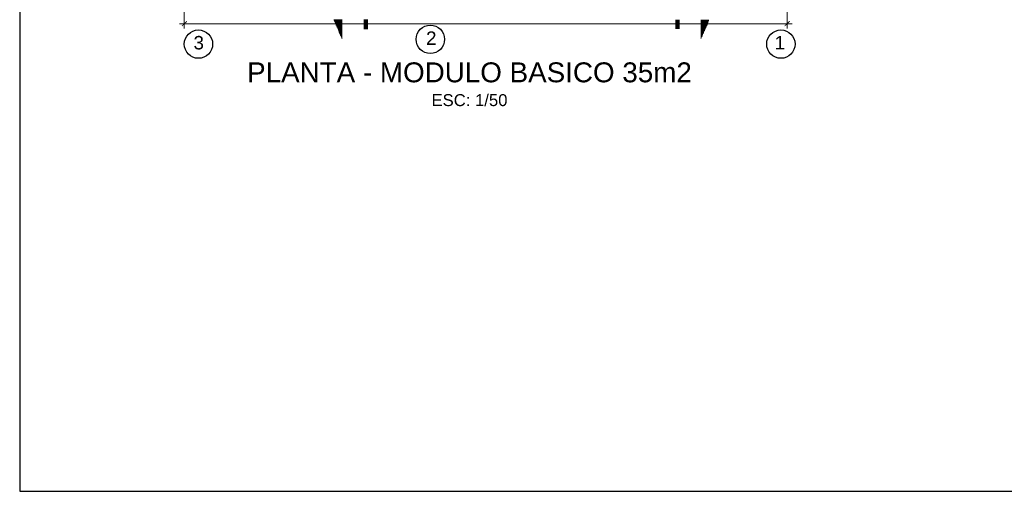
# Model space of a CAD drawing. Header units: metres. Extents: x -1.7 to 18.1, y -5.4 to 8.6.
# Tile 1 of 6: x -1.7 to 8.2, y -5.4 to -0.7. Entities that reach past the tile are written whole.
import ezdxf

# ---------------------------------------------------------------- set-up
doc = ezdxf.new("R2010")
doc.units = ezdxf.units.M
for name, color, linetype in [('PDF_0', 7, 'Continuous'), ('PDF_03', 7, 'Continuous'), ('PDF_COTAS', 7, 'Continuous'), ('PDF_Text', 7, 'Continuous')]:
    doc.layers.add(name, color=color, linetype=linetype)
doc.styles.add('PDF Arial', font='arial.ttf')

msp = doc.modelspace()

# ---------------------------------------------------------------- linework, layer by layer
at = {"layer": 'PDF_0', "lineweight": 25}
msp.add_lwpolyline([(18.1418, 8.5547), (-1.6545, 8.5547), (-1.6545, -5.4413), (18.1418, -5.4413)], close=True, dxfattribs=at)
for points in [[(1.5038, -0.7022), (1.5872, -0.7022)], [(1.507, -0.7118), (1.5872, -0.7118)], [(1.5102, -0.7214), (1.5872, -0.7214)], [(1.5166, -0.7311), (1.5872, -0.7311)], [(1.5198, -0.7407), (1.5872, -0.7407)], [(1.523, -0.7535), (1.5872, -0.7535)], [(1.5295, -0.7631), (1.5872, -0.7631)], [(1.5327, -0.7727), (1.5872, -0.7727)], [(1.5391, -0.7824), (1.5872, -0.7824)], [(1.8437, -0.7054), (1.8052, -0.7054)], [(1.8437, -0.715), (1.8052, -0.715)], [(1.8437, -0.7246), (1.8052, -0.7246)], [(1.8437, -0.7343), (1.8052, -0.7343)], [(1.8437, -0.7439), (1.8052, -0.7439)], [(1.8437, -0.7567), (1.8052, -0.7567)], [(1.8437, -0.7663), (1.8052, -0.7663)], [(1.8437, -0.7759), (1.8052, -0.7759)], [(1.8437, -0.7856), (1.8052, -0.7856)], [(4.9795, -0.7086), (4.9379, -0.7086)], [(4.9795, -0.7214), (4.9379, -0.7182)], [(4.9795, -0.7311), (4.9379, -0.7311)], [(4.9795, -0.7407), (4.9379, -0.7407)], [(4.9795, -0.7503), (4.9379, -0.7503)], [(4.9795, -0.7599), (4.9379, -0.7599)], [(4.9795, -0.7695), (4.9379, -0.7695)], [(4.9795, -0.7792), (4.9379, -0.7792)], [(5.1944, -0.7054), (5.2745, -0.7054)], [(5.1944, -0.715), (5.2713, -0.715)], [(5.1944, -0.7279), (5.2681, -0.7279)], [(5.1944, -0.7375), (5.2617, -0.7375)], [(5.1944, -0.7471), (5.2585, -0.7471)], [(5.1944, -0.7567), (5.2553, -0.7567)], [(5.1944, -0.7663), (5.2489, -0.7663)], [(5.1944, -0.7759), (5.2457, -0.7759)], [(5.1944, -0.7856), (5.2425, -0.7856)], [(1.5423, -0.792), (1.5872, -0.792)], [(1.5455, -0.8016), (1.5872, -0.8016)], [(1.5519, -0.8112), (1.5872, -0.8112)], [(1.5551, -0.824), (1.5872, -0.824)], [(1.5583, -0.8337), (1.5872, -0.8337)], [(1.5647, -0.8433), (1.5872, -0.8433)], [(1.5679, -0.8529), (1.5872, -0.8529)], [(1.5711, -0.8625), (1.5872, -0.8625)], [(1.5775, -0.8721), (1.5872, -0.8721)], [(1.5808, -0.885), (1.5872, -0.885)], [(1.8437, -0.7952), (1.8052, -0.7952)], [(4.9795, -0.792), (4.9379, -0.792)], [(5.1944, -0.7984), (5.2361, -0.7984)], [(5.1944, -0.808), (5.2328, -0.808)], [(5.1944, -0.8176), (5.2264, -0.8176)], [(5.1944, -0.8273), (5.2232, -0.8273)], [(5.1944, -0.8369), (5.22, -0.8369)], [(5.1944, -0.8465), (5.2136, -0.8465)], [(5.1944, -0.8593), (5.2104, -0.8593)], [(5.1944, -0.8689), (5.2072, -0.8689)], [(5.1944, -0.8786), (5.2008, -0.8786)], [(5.1944, -0.8882), (5.1976, -0.8882)], [(1.5872, -0.8946), (1.5872, -0.8946)]]:
    msp.add_lwpolyline(points, dxfattribs=at)
at = {"layer": 'PDF_0', "transparency": 33554559}
for points in [[(0.0224, -0.715), (-0.0224, -0.7695), (-0.0257, -0.7631)], [(0.0289, -0.7214), (0.0224, -0.715), (-0.0224, -0.7695)], [(6.0344, -0.7631), (6.0377, -0.7695), (6.0825, -0.715)], [(6.0377, -0.7695), (6.0825, -0.715), (6.089, -0.7214)]]:
    msp.add_solid(points, dxfattribs=at)
at = {"layer": 'PDF_03', "lineweight": 30}
for centre in [(2.4737, -0.8994), (0.1427, -0.9475), (5.9976, -0.9475)]:
    msp.add_circle(centre, 0.1427, dxfattribs=at)
at = {"layer": 'PDF_COTAS', "lineweight": 9}
for points in [[(0, -0.0513), (0, -0.792)], [(6.0601, -0.0513), (6.0601, -0.792)], [(-0.0481, -0.7439), (6.1114, -0.7439)]]:
    msp.add_lwpolyline(points, dxfattribs=at)

# ---------------------------------------------------------------- texts
at = {"layer": 'PDF_Text', "attachment_point": 7, "style": 'PDF Arial'}
for s, insert, char_height in [('2', (2.4305, -0.9555), 0.135), ('3', (0.093, -1.0027), 0.135), ('1', (5.935, -1.0004), 0.135), ('PLANTA - MODULO BASICO 35m2', (0.6317, -1.334), 0.199995), ('ESC: 1/50', (2.485, -1.572), 0.12)]:
    msp.add_mtext(s, dxfattribs=dict(at, insert=insert, char_height=char_height))

doc.saveas('drawing.dxf')
